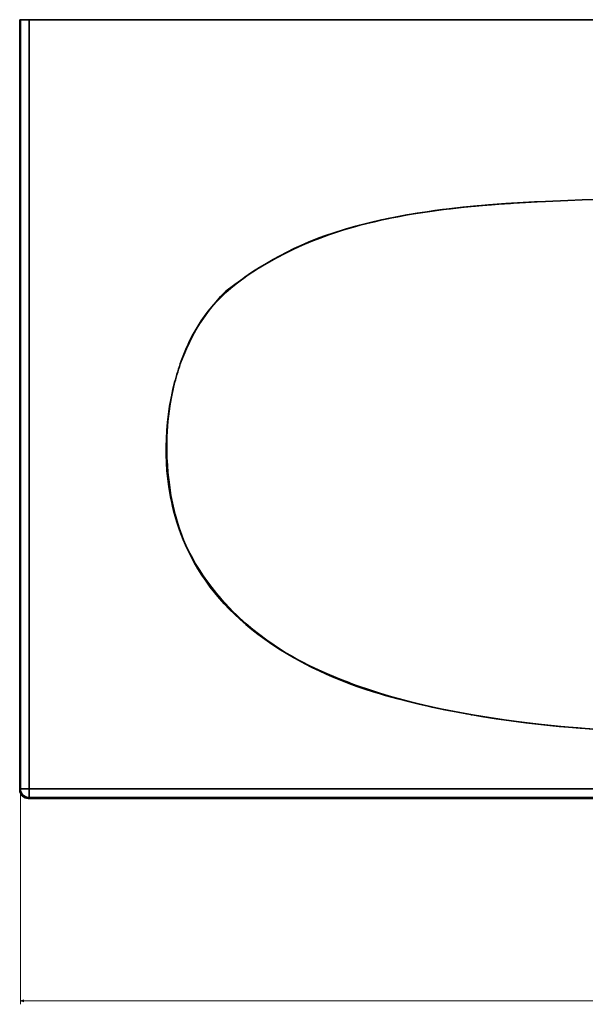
# Model space of a CAD drawing. Extents: x 169 to 1849, y 24 to 1225.
# Tile 1 of 6: x 169 to 496, y 76 to 646. Entities that reach past the tile are written whole.
import ezdxf

# ---------------------------------------------------------------- set-up
doc = ezdxf.new("R2010")
doc.units = 0

msp = doc.modelspace()

# ---------------------------------------------------------------- linework, layer by layer
at = {"color": 7, "lineweight": 35, "ltscale": 0.011501}
for p, q in [((168.85, 645.88), (169.31, 645.88)), ((168.85, 645.88), (169.31, 645.88)), ((169.31, 435.88), (168.85, 435.88)), ((168.85, 435.88), (169.31, 435.88))]:
    msp.add_line(p, q, dxfattribs=at)
at = {"color": 7, "lineweight": 35}
for p, q in [((168.85, 435.88), (168.85, 645.88)), ((168.85, 435.88), (168.85, 645.88)), ((169.31, 645.88), (169.31, 435.88)), ((169.31, 645.88), (169.31, 435.88)), ((174.31, 645.88), (594.48, 645.88)), ((594.48, 645.88), (174.31, 645.88)), ((174.31, 645.88), (174.31, 200.71)), ((174.31, 200.71), (174.31, 645.88)), ((168.85, 200.25), (168.85, 435.88)), ((168.85, 200.25), (168.85, 435.88)), ((169.31, 435.88), (169.31, 200.71)), ((169.31, 435.88), (169.31, 200.71)), ((174.31, 200.71), (544.48, 200.71)), ((544.48, 200.71), (174.31, 200.71)), ((544.48, 195.25), (173.85, 195.25)), ((544.48, 195.25), (173.85, 195.25)), ((174.31, 195.71), (544.48, 195.71)), ((174.31, 195.71), (544.48, 195.71))]:
    msp.add_line(p, q, dxfattribs=at)
at = {"color": 7, "lineweight": 35, "ltscale": 0.124924}
for p, q in [((169.31, 645.88), (174.31, 645.88)), ((174.31, 645.88), (169.31, 645.88)), ((169.31, 200.71), (174.31, 200.71)), ((169.31, 200.71), (174.31, 200.71)), ((169.31, 200.71), (174.31, 200.71)), ((174.31, 200.71), (174.31, 195.71)), ((174.31, 200.71), (174.31, 195.71)), ((174.31, 200.71), (174.31, 195.71))]:
    msp.add_line(p, q, dxfattribs=at)
at = {"color": 7, "lineweight": 35, "ltscale": 0.000543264}
msp.add_line((417.34, 536.41), (417.33, 536.43), dxfattribs=at)
at = {"color": 7, "lineweight": 35, "ltscale": 0.005956}
msp.add_line((417.34, 536.43), (417.36, 536.19), dxfattribs=at)
at = {"color": 7, "lineweight": 35, "ltscale": 0.000253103}
msp.add_line((409.4, 535.42), (409.4, 535.41), dxfattribs=at)
at = {"color": 7, "lineweight": 35, "ltscale": 0.007158}
msp.add_line((430.21, 243.67), (430.5, 243.66), dxfattribs=at)
at = {"color": 7, "lineweight": 35, "ltscale": 0.004383}
msp.add_line((430.39, 243.67), (430.22, 243.67), dxfattribs=at)
at = {"color": 7, "lineweight": 35, "ltscale": 0.001874}
msp.add_line((442, 241.76), (442.08, 241.76), dxfattribs=at)
at = {"color": 7, "lineweight": 35, "ltscale": 0.002193}
msp.add_line((442.17, 241.76), (442.08, 241.76), dxfattribs=at)
at = {"color": 7, "lineweight": 35, "ltscale": 0.016265}
for p, q in [((169.31, 200.71), (168.85, 200.25)), ((169.31, 200.71), (168.85, 200.25)), ((173.85, 195.25), (174.31, 195.71)), ((173.85, 195.25), (174.31, 195.71))]:
    msp.add_line(p, q, dxfattribs=at)
at = {"color": 7, "lineweight": 13}
for p, q in [((169.31, 198.71), (169.31, 76.09)), ((169.31, 78.09), (1020.11, 78.09))]:
    msp.add_line(p, q, dxfattribs=at)
at = {"color": 7, "lineweight": 35}
for points in [[(502.47, 541.8), (494.28, 541.55), (486.14, 541.27), (473.22, 540.73), (466.76, 540.41), (460.3, 540.06), (450.26, 539.42), (440.23, 538.67), (430.21, 537.78), (422.18, 536.96), (414.16, 536.03), (406.15, 534.97), (399.49, 533.98), (392.85, 532.89), (386.23, 531.68), (379.64, 530.34), (374.21, 529.13), (368.8, 527.81), (363.41, 526.38), (358.07, 524.84), (352.82, 523.19), (347.61, 521.41), (342.45, 519.52), (337.33, 517.49), (332.26, 515.34), (327.25, 513.06), (322.3, 510.65), (317.41, 508.1), (313.34, 505.85), (309.32, 503.5), (305.19, 500.94), (303.09, 499.56), (301.01, 498.15), (299.09, 496.8), (297.2, 495.42), (294.12, 493.06), (291.12, 490.6), (288.21, 488.04), (285.4, 485.38), (284.04, 484.02), (282.7, 482.62), (280.28, 479.94), (277.99, 477.17), (275.81, 474.29), (273.88, 471.54), (272.06, 468.72), (270.34, 465.84), (268.72, 462.89), (267.19, 459.89), (266.29, 457.99), (265.42, 456.07), (263.78, 452.18), (262.29, 448.22)], [(288.07, 488.83), (293.26, 492.68), (298.47, 496.36), (301.08, 498.14), (303.7, 499.88), (307.64, 502.39), (311.61, 504.8), (315.59, 507.11), (319.61, 509.32), (323.65, 511.42), (327.72, 513.41), (331.83, 515.3), (335.97, 517.09), (340.16, 518.78), (342.8, 519.79), (345.46, 520.76), (350.83, 522.6), (356.28, 524.32), (361.81, 525.91), (365.73, 526.96), (369.69, 527.96), (373.9, 528.96), (378.44, 529.98), (383.04, 530.95), (387.69, 531.88), (393.28, 532.91), (398.96, 533.87), (404.75, 534.76), (409.1, 535.38), (413.51, 535.96), (418.09, 536.52), (422.72, 537.04), (427.63, 537.55), (432.59, 538.02), (442.67, 538.87), (452.92, 539.6)], [(468.36, 540.49), (461.47, 540.12), (454.67, 539.71), (448.27, 539.29), (441.98, 538.82), (433.54, 538.11), (425.32, 537.32), (417.34, 536.43)], [(262.34, 448.21), (263.77, 451.95), (265.34, 455.65), (267.05, 459.28), (268.88, 462.85), (270.84, 466.35), (272.93, 469.78), (275.14, 473.13), (277.47, 476.4), (279.91, 479.59), (282.46, 482.7), (285.12, 485.71), (288.07, 488.83)], [(258.51, 435.88), (257.42, 431.35), (256.47, 426.78), (255.64, 422.18), (254.96, 417.55), (254.41, 412.9), (254, 408.23), (253.74, 403.55), (253.61, 398.86), (253.62, 394.17), (253.78, 389.48), (254.08, 384.83), (254.54, 380.2), (255.14, 375.58), (255.89, 370.99), (256.33, 368.71), (256.81, 366.43), (257.32, 364.16), (257.88, 361.91), (258.79, 358.55), (259.79, 355.21), (260.89, 351.91), (262.09, 348.64), (263.53, 345.06), (265.09, 341.52), (266.77, 338.03), (268.57, 334.6), (270.47, 331.24), (272.68, 327.62), (275.01, 324.07), (277.45, 320.61), (280.01, 317.22), (282.67, 313.9), (285.43, 310.67), (287.71, 308.15), (290.04, 305.67), (292.43, 303.25), (294.26, 301.47), (296.12, 299.72), (298, 298), (299.92, 296.31), (303.8, 293.03), (307.79, 289.88), (311.86, 286.84), (316.02, 283.92), (320.27, 281.12), (323.05, 279.38), (325.86, 277.69), (329.9, 275.37), (333.99, 273.15), (338.13, 271.04), (342.32, 269.01), (346.08, 267.29), (349.87, 265.64), (353.69, 264.05), (356.58, 262.91), (359.47, 261.8), (364.14, 260.1), (368.84, 258.49), (373.56, 256.96), (377.02, 255.89), (380.49, 254.87), (384.18, 253.82), (387.88, 252.81), (393.95, 251.25), (400.06, 249.78), (406.18, 248.4), (413.3, 246.89), (420.42, 245.48), (427.57, 244.16), (436.1, 242.7), (444.64, 241.37), (453.2, 240.15), (461.78, 239.05), (470.37, 238.05), (475.74, 237.48), (481.12, 236.95), (491.88, 236), (502.66, 235.18)], [(504.55, 235.05), (493.29, 235.9), (482.05, 236.89), (476.45, 237.44), (470.84, 238.03), (461.04, 239.16), (457.83, 239.56), (449.21, 240.7), (440.61, 241.97), (432.04, 243.35), (423.5, 244.87), (414.97, 246.53), (407.46, 248.13), (406.23, 248.41), (398.82, 250.14), (391.44, 252.02), (387.76, 253.01), (384.09, 254.04), (377.6, 255.97), (371.32, 257.98), (364.79, 260.21), (361.53, 261.39), (358.29, 262.61), (355.08, 263.86), (351.88, 265.15), (346.76, 267.31), (341.67, 269.6), (336.64, 272), (331.66, 274.54), (327.35, 276.87), (323.1, 279.32), (318.9, 281.87), (314.78, 284.54), (310.73, 287.33), (306.75, 290.24), (303.22, 292.98), (299.77, 295.83), (296.41, 298.78), (293.13, 301.83), (290.15, 304.79), (287.25, 307.85), (284.45, 310.99), (281.75, 314.22), (279.16, 317.54), (276.68, 320.94), (274.28, 324.48), (272, 328.1), (269.85, 331.81), (267.83, 335.58), (266.88, 337.5), (265.96, 339.43), (264.77, 342.08), (263.64, 344.76), (262.59, 347.46), (261.85, 349.51), (261.14, 351.57), (259.94, 355.4), (258.78, 359.56), (258.23, 361.76), (257.24, 366.18), (256.4, 370.63), (255.69, 375.09), (255.1, 379.57), (254.66, 383.83), (254.32, 388.11), (254.08, 392.39), (253.99, 394.94), (253.94, 397.5), (253.94, 400.9), (254.01, 404.31), (254.15, 407.72), (254.34, 410.69), (254.59, 413.62), (254.89, 416.51), (255.26, 419.4), (255.88, 423.55), (256.64, 427.68), (257.51, 431.8), (258.51, 435.88)], [(174.31, 195.71), (173.52, 195.77), (172.76, 195.96), (172.03, 196.26), (171.36, 196.67), (170.76, 197.19), (170.25, 197.79), (169.84, 198.47), (169.54, 199.21), (169.37, 199.95), (169.31, 200.71)]]:
    msp.add_lwpolyline(points, dxfattribs=at)
at = {"color": 7, "lineweight": 13}
msp.add_lwpolyline([(171.24, 78.61), (169.31, 78.09), (171.24, 77.58)], dxfattribs=at)
at = {"color": 7, "lineweight": 35}
for centre, radius, start, end in [((393.18, 400.83), 139.15, 160.0945, 165.4111), ((173.85, 200.25), 5, 179.9878, 270.0122), ((173.85, 200.25), 5, 179.9838, 270.0154), ((174.31, 200.71), 5, 180.0891, 269.9109), ((174.31, 200.71), 5, 180.0891, 269.9109)]:
    msp.add_arc(centre, radius, start, end, dxfattribs=at)
msp.add_ellipse((16455.76, -19320.14), major_axis=(16165.44, -19809.84), ratio=0.055845, start_param=3.175172, end_param=3.182692, dxfattribs=at)

doc.saveas('drawing.dxf')
